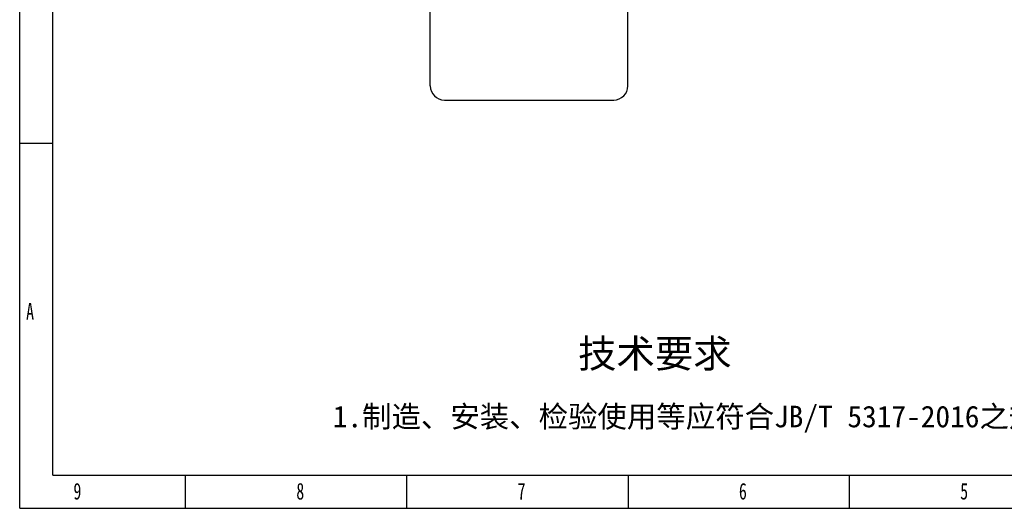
# Model space of a CAD drawing. Header units: millimetres. Extents: x 3463 to 5556, y 393 to 1873.
# Tile 1 of 13: x 3463 to 4509, y 393 to 912. Entities that reach past the tile are written whole.
import ezdxf

# ---------------------------------------------------------------- set-up
doc = ezdxf.new("R2010")
doc.units = ezdxf.units.MM
doc.styles.add('样式 1', font='SimSun.ttf', dxfattribs={"width": 0.7, "height": 2.5})

# ---------------------------------------------------------------- blocks, each defined once
blk = doc.blocks.new('图框')
at = {"lineweight": -3}
for p, q in [((0, 0), (0, 1603.2)), ((38.2, 38.2), (38.2, 1565)), ((38.2, 419.9), (0, 419.9)), ((38.2, 38.2), (2229.1, 38.2)), ((190.9, 0), (190.9, 38.2)), ((445.6, 0), (445.6, 38.2)), ((700.4, 38.2), (700.4, 0)), ((955.2, 38.2), (955.2, 0)), ((0, 0), (2267.3, 0))]:
    blk.add_line(p, q, dxfattribs=at)
at = {"lineweight": -3, "attachment_point": 1, "style": '样式 1'}
for s, insert, char_height, width in [('{\\fSimSun|b0|i0|c134|p2;A}', (7.4, 236.2), 19.085, 11.558), ('9', (61.9, 29.2), 19.1, 11.005), ('8', (318.5, 29.2), 19.1, 9.306), ('7', (573.3, 29.2), 19.1, 8.643), ('{\\fSimSun|b0|i0|c134|p2;6}', (828.1, 29.2), 19.085, 10.165), ('{\\fSimSun|b0|i0|c134|p2;5}', (1082.9, 29.2), 19.085, 11.005)]:
    blk.add_mtext(s, dxfattribs=dict(at, insert=insert, char_height=char_height, width=width))
at = {"lineweight": -3, "attachment_point": 1}
for s, insert, char_height, width in [('{\\fSimSun|b0|i0|c134|p2;技术要求}', (642.9, 194.2), 32.397, 267.651), ('{\\fSimSun|b0|i0|c134|p2;1.制造、安装、检验使用等应符合JB/T 5317-2016之规定}', (360.4, 118), 24.838, 962.738)]:
    blk.add_mtext(s, dxfattribs=dict(at, insert=insert, char_height=char_height, width=width))

msp = doc.modelspace()

# ---------------------------------------------------------------- linework, layer by layer
for p, q in [((3899.145, 841.773), (3899.145, 1234.773)), ((4109.145, 841.773), (4109.145, 1234.773)), ((3914.145, 826.773), (4094.145, 826.773))]:
    msp.add_line(p, q)
for centre, start, end in [((3914.145, 841.773), 180, 270), ((4094.145, 841.773), 270, 0)]:
    msp.add_arc(centre, 15, start, end)

# ---------------------------------------------------------------- block references
at = {"xscale": 0.9233813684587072, "yscale": 0.9233813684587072, "zscale": 0.9233813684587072}
msp.add_blockref('图框', (3462.611, 393.054), dxfattribs=at)

doc.saveas('drawing.dxf')
